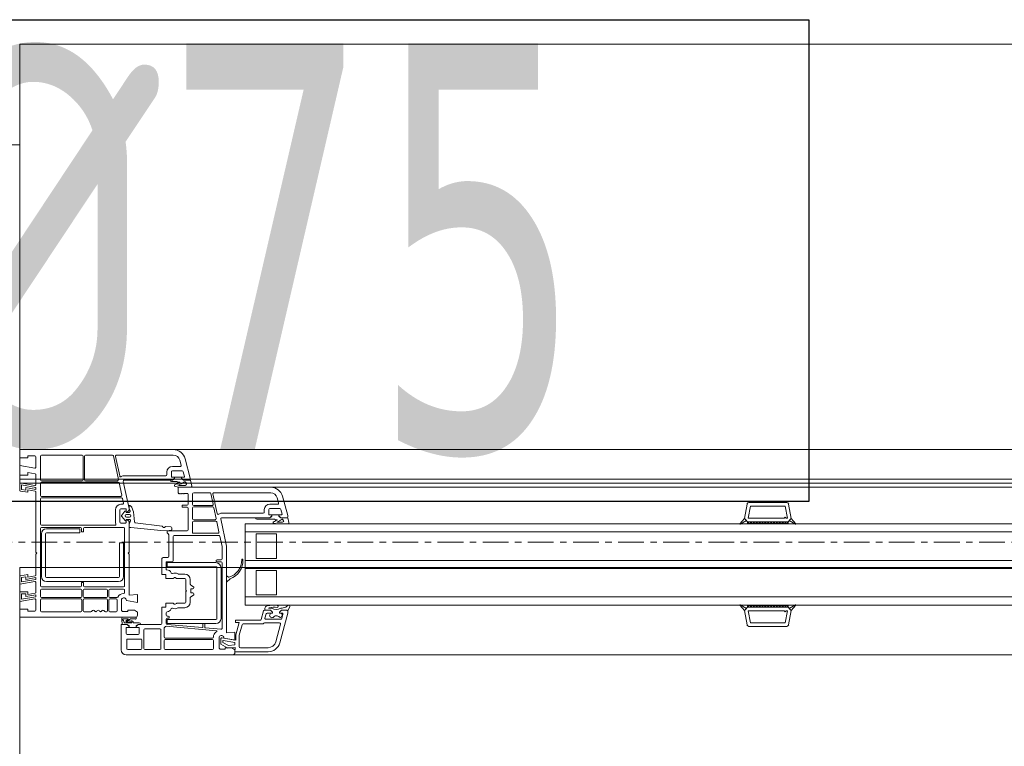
# Model space of a CAD drawing. Header units: millimetres. Extents: x -37728 to 44100, y 631619 to 691915.
# Tile 25 of 204: x -33485 to -33000, y 663030 to 663387. Entities that reach past the tile are written whole.
import ezdxf

# ---------------------------------------------------------------- set-up
doc = ezdxf.new("R2010")
doc.units = ezdxf.units.MM
doc.linetypes.add('Linia siatki', pattern=[2.2225, 1.27, -0.3175, 0.3175, -0.3175])
doc.layers.add('_XREF', color=7, linetype='Continuous')
for name, color, linetype, lineweight in [('A-DETL-GENF', 252, 'Continuous', 5), ('A-GENM', 252, 'Continuous', 5), ('A-GLAZ', 252, 'Continuous', 5), ('A-WALL', 252, 'Continuous', 35), ('ins-opisy', 7, 'Continuous', 25), ('S-GRID', 252, 'Continuous', 5)]:
    doc.layers.add(name, color=color, linetype=linetype, lineweight=lineweight)
doc.styles.add('TXT', font='tahoma.ttf')

# ---------------------------------------------------------------- blocks, each defined once
blk = doc.blocks.new('Windows_S9000-Double-Vent-Window-with-Sashbars - O3 Windows_S9000-Double-Vent-Window-with-Sashbars 2-9090604-__-00_00 Przyziemie PB')
at = {"layer": 'A-DETL-GENF', "color": 252}
for p, q in [((-69, 3), (-69, 3.4)), ((-69, 3.4), (-61.435, 3.4)), ((-68.6, 3), (-69, 3)), ((-68.25, 3.1), (-68.6, 3.1)), ((-68.6, 3.1), (-68.6, 3)), ((-68.2, 2.539), (-68.2, 3.05)), ((-67.98, 1.92), (-67.98, 3.08)), ((-67.93, 3.13), (-65.93, 3.13)), ((-65.88, 3.08), (-65.88, 1.92)), ((-65.81, 1.92), (-65.81, 3.08)), ((-65.76, 3.13), (-64.435, 3.13)), ((-64.386, 3.09), (-64.139, 1.93)), ((-64.074, 2.104), (-64.279, 3.07)), ((-64.23, 3.13), (-61.435, 3.13)), ((-60.855, 2.955), (-60.6, 2.003)), ((-69, 2.15), (-69, 2.62)), ((-69, 2.62), (-68.259, 2.489)), ((-61.097, 2.57), (-61.48, 2.57)), ((-61.116, 2.885), (-61.048, 2.633)), ((-68.6, 2.15), (-69, 2.15)), ((-68.241, 2.212), (-68.6, 2.275)), ((-68.6, 2.275), (-68.6, 2.15)), ((-68.2, 1.689), (-68.2, 2.163)), ((-61.8, 2.12), (-63.844, 2.12)), ((-61.75, 2.3), (-61.75, 2.17)), ((-61.53, 2.3), (-61.53, 2.07)), ((-61.51, 2.05), (-61.38, 2.05)), ((-61.409, 1.951), (-61.481, 1.9)), ((-60.99, 2.35), (-61.48, 2.35)), ((-61.38, 2), (-61.48, 1.9)), ((-61.031, 2.049), (-61.381, 2.049)), ((-61.381, 2.049), (-61.381, 1.96)), ((-61.38, 2.05), (-61.38, 2)), ((-61.031, 1.96), (-61.031, 2.049)), ((-61.03, 2), (-61.03, 2.05)), ((-61.03, 2.05), (-60.897, 2.05)), ((-60.93, 1.9), (-61.03, 2)), ((-60.93, 1.9), (-61.002, 1.951)), ((-60.878, 2.075), (-60.942, 2.313)), ((-60.6, 2.003), (-60.6, 1.95)), ((-69, 1.412), (-69, 1.77)), ((-69, 1.77), (-68.259, 1.639)), ((-68.2, 1.538), (-68.91, 1.663)), ((-68.91, 1.663), (-68.91, 1.446)), ((-68.69, 1.407), (-68.69, 1.533)), ((-68.69, 1.533), (-68.2, 1.446)), ((-68.2, 1.446), (-68.2, 1.538)), ((-67.98, 1.15), (-67.98, 1.75)), ((-65.93, 1.87), (-67.93, 1.87)), ((-67.93, 1.8), (-64.152, 1.8)), ((-64.188, 1.87), (-65.76, 1.87)), ((-64.103, 1.76), (-63.976, 1.16)), ((-63.895, 1.84), (-63.611, 0.504)), ((-61.48, 1.9), (-63.846, 1.9)), ((-61.481, 1.9), (-61.586, 1.9)), ((-61.526, 1.83), (-61.258, 1.83)), ((-61.258, 1.83), (-61.206, 1.8)), ((-61.206, 1.8), (-61.121, 1.8)), ((-61.2, 1.27), (-61.2, 1.55)), ((-61.2, 1.55), (-56.635, 1.55)), ((-60.948, 1.63), (-60.841, 1.63)), ((-60.948, 1.55), (-60.573, 1.55)), ((-60.589, 1.9), (-60.93, 1.9)), ((-60.65, 1.9), (-60.93, 1.9)), ((-60.799, 1.702), (-60.786, 1.72)), ((-60.524, 1.611), (-60.589, 1.9)), ((-68.6, 1.3), (-68.959, 1.363)), ((-68.91, 1.446), (-68.69, 1.407)), ((-68.241, 1.362), (-68.6, 1.425)), ((-68.6, 1.425), (-68.6, 1.3)), ((-68.2, -1.65), (-68.2, 1.313)), ((-67.98, -0.27), (-67.98, 0.98)), ((-64.024, 1.1), (-67.93, 1.1)), ((-67.93, 1.03), (-63.988, 1.03)), ((-63.939, 0.99), (-63.893, 0.77)), ((-61.16, 1.23), (-61.2, 1.27)), ((-61.14, 1.25), (-61.16, 1.23)), ((-61.12, 1.23), (-61.14, 1.25)), ((-61.1, 1.25), (-61.12, 1.23)), ((-61.08, 1.23), (-61.1, 1.25)), ((-61.06, 1.25), (-61.08, 1.23)), ((-61.04, 1.23), (-61.06, 1.25)), ((-61.02, 1.25), (-61.04, 1.23)), ((-61, 1.23), (-61.02, 1.25)), ((-60.98, 1.25), (-61, 1.23)), ((-60.96, 1.23), (-60.98, 1.25)), ((-60.94, 1.25), (-60.96, 1.23)), ((-60.92, 1.23), (-60.94, 1.25)), ((-60.9, 1.25), (-60.92, 1.23)), ((-60.75, 1.25), (-60.9, 1.25)), ((-60.7, 0.715), (-60.7, 1.2)), ((-60.48, 0.7), (-60.48, 1.23)), ((-60.43, 1.28), (-59.634, 1.28)), ((-59.586, 1.24), (-59.473, 0.71)), ((-59.274, 0.255), (-59.479, 1.22)), ((-59.43, 1.28), (-56.635, 1.28)), ((-56.316, 1.035), (-56.248, 0.783)), ((-56.055, 1.105), (-55.8, 0.154)), ((-63.942, 0.71), (-64.01, 0.71)), ((-63.78, 0.49), (-64.01, 0.49)), ((-63.611, 0.504), (-63.61, 0.436)), ((-63.581, 0.647), (-63.61, 0.647)), ((-63.61, 0.647), (-63.61, 0.497)), ((-63.61, 0.497), (-63.564, 0.384)), ((-63.481, 0.569), (-63.545, 0.633)), ((-63.389, 0.347), (-63.47, 0.552)), ((-61, 0.565), (-61, 0.665)), ((-61, 0.665), (-60.75, 0.665)), ((-60.75, 0.565), (-61, 0.565)), ((-60.7, -0.55), (-60.7, 0.515)), ((-60.48, 0), (-60.48, 0.53)), ((-59.522, 0.65), (-60.43, 0.65)), ((-60.43, 0.58), (-59.486, 0.58)), ((-59.437, 0.54), (-59.324, 0.01)), ((-56.296, 0.72), (-56.68, 0.72)), ((-56.19, 0.5), (-56.68, 0.5)), ((-33.3, 0.016), (-33.176, 0.717)), ((-33.115, 0.03), (-33.011, 0.62)), ((-33.078, 0.8), (-31.222, 0.8)), ((-33.011, 0.62), (-31.289, 0.62)), ((-31.289, 0.62), (-31.185, 0.03)), ((-31, 0.016), (-31.124, 0.717)), ((-64.28, 0.44), (-64.28, -0.16)), ((-64.06, 0.44), (-64.06, -0.16)), ((-63.815, 0.365), (-63.974, 0.177)), ((-63.974, 0.103), (-63.811, -0.09)), ((-63.76, 0.335), (-63.76, 0.47)), ((-63.76, 0.332), (-63.76, 0.348)), ((-63.704, 0.321), (-63.74, 0.315)), ((-63.61, 0.315), (-63.74, 0.312)), ((-63.738, 0.21), (-63.598, 0.21)), ((-63.598, 0.07), (-63.738, 0.07)), ((-63.625, 0.4), (-63.704, 0.321)), ((-63.35, -0.155), (-63.389, 0.347)), ((-56.68, 0.05), (-59.046, 0.05)), ((-57, 0.27), (-59.045, 0.27)), ((-57.385, 0.05), (-56.681, 0.05)), ((-56.95, 0.45), (-56.95, 0.32)), ((-56.73, 0.45), (-56.73, 0.22)), ((-56.71, 0.2), (-56.58, 0.2)), ((-56.681, 0.05), (-56.609, 0.101)), ((-56.58, 0.15), (-56.68, 0.05)), ((-56.58, 0.2), (-56.58, 0.15)), ((-56.23, 0.199), (-56.58, 0.199)), ((-56.58, 0.199), (-56.58, 0.11)), ((-56.23, 0.15), (-56.23, 0.2)), ((-56.23, 0.2), (-56.097, 0.2)), ((-56.23, 0.11), (-56.23, 0.199)), ((-56.13, 0.05), (-56.23, 0.15)), ((-56.13, 0.05), (-56.202, 0.101)), ((-56.078, 0.225), (-56.142, 0.463)), ((-55.789, 0.05), (-56.13, 0.05)), ((-55.85, 0.05), (-56.13, 0.05)), ((-55.8, 0.154), (-55.8, 0.1)), ((-55.735, -0.189), (-55.789, 0.05)), ((-33.531, -0.243), (-33.3, 0.016)), ((-33.3, 0.016), (-33.208, -0.086)), ((-33.149, -0.15), (-33.3, 0.016)), ((-31.35, 0.03), (-33.115, 0.03)), ((-31.3, 0.08), (-31.35, 0.03)), ((-31.25, 0.03), (-31.3, 0.08)), ((-31.185, 0.03), (-31.25, 0.03)), ((-31.15, -0.15), (-31, 0.016)), ((-31.092, -0.086), (-31, 0.016)), ((-31, 0.016), (-30.769, -0.243)), ((-67.98, -3.3), (-67.98, -0.48)), ((-64.31, -0.32), (-67.93, -0.32)), ((-67.93, -0.43), (-66.005, -0.43)), ((-65.955, -0.48), (-65.955, -0.625)), ((-65.855, -0.625), (-65.855, -0.48)), ((-65.805, -0.43), (-63.88, -0.43)), ((-64.01, -0.21), (-63.78, -0.21)), ((-63.83, -0.48), (-63.83, -3.3)), ((-63.76, -0.068), (-63.76, -0.052)), ((-63.76, -0.19), (-63.76, -0.055)), ((-63.74, -0.032), (-63.596, -0.035)), ((-63.74, -0.035), (-63.718, -0.035)), ((-63.718, -0.035), (-63.625, -0.12)), ((-63.61, -0.156), (-63.61, -1.65)), ((-63.61, -0.288), (-63.61, -0.43)), ((-63.61, -0.43), (-63.531, -0.43)), ((-63.548, -0.101), (-63.607, -0.272)), ((-63.531, -0.43), (-62.041, -0.584)), ((-61.982, -0.372), (-63.307, -0.2)), ((-61.55, -0.403), (-61.81, -0.388)), ((-61.501, -0.511), (-61.503, -0.451)), ((-60.48, -0.17), (-60.48, -0.568)), ((-59.373, -0.05), (-60.43, -0.05)), ((-59.337, -0.12), (-60.43, -0.12)), ((-59.184, -0.65), (-59.288, -0.16)), ((-59.095, -0.01), (-58.81, -1.35)), ((-57.9, -0.25), (-57.9, -4.25)), ((-6.4, -0.25), (-57.9, -0.25)), ((-57.325, -0.02), (-56.457, -0.02)), ((-56.457, -0.02), (-56.405, -0.05)), ((-56.405, -0.05), (-56.321, -0.05)), ((-56.052, -0.17), (-56.159, -0.17)), ((-56.159, -0.25), (-55.784, -0.25)), ((-33.208, -0.086), (-33.511, -0.268)), ((-33.15, -0.15), (-31.15, -0.15)), ((-33.15, -0.25), (-33.15, -0.15)), ((-33.15, -0.15), (-31.15, -0.15)), ((-33.15, -0.201), (-33.099, -0.15)), ((-31.15, -0.25), (-33.15, -0.25)), ((-33.049, -0.25), (-33.149, -0.15)), ((-32.957, -0.15), (-33.049, -0.25)), ((-32.907, -0.25), (-33.007, -0.15)), ((-32.816, -0.15), (-32.907, -0.25)), ((-32.766, -0.25), (-32.866, -0.15)), ((-32.675, -0.15), (-32.766, -0.25)), ((-32.625, -0.25), (-32.725, -0.15)), ((-32.533, -0.15), (-32.625, -0.25)), ((-32.483, -0.25), (-32.583, -0.15)), ((-32.392, -0.15), (-32.483, -0.25)), ((-32.342, -0.25), (-32.442, -0.15)), ((-32.25, -0.15), (-32.342, -0.25)), ((-32.2, -0.25), (-32.3, -0.15)), ((-32.109, -0.15), (-32.2, -0.25)), ((-32.059, -0.25), (-32.159, -0.15)), ((-31.967, -0.15), (-32.059, -0.25)), ((-31.917, -0.25), (-32.017, -0.15)), ((-31.826, -0.15), (-31.917, -0.25)), ((-31.776, -0.25), (-31.876, -0.15)), ((-31.685, -0.15), (-31.776, -0.25)), ((-31.635, -0.25), (-31.735, -0.15)), ((-31.543, -0.15), (-31.635, -0.25)), ((-31.493, -0.25), (-31.593, -0.15)), ((-31.402, -0.15), (-31.493, -0.25)), ((-31.352, -0.25), (-31.452, -0.15)), ((-31.26, -0.15), (-31.352, -0.25)), ((-31.31, -0.15), (-31.21, -0.25)), ((-31.21, -0.25), (-31.15, -0.169)), ((-31.15, -0.169), (-31.169, -0.15)), ((-31.15, -0.15), (-31.15, -0.25)), ((-30.789, -0.268), (-31.092, -0.086)), ((-67.93, -0.74), (-67.93, -2.84)), ((-67.73, -2.84), (-67.73, -0.74)), ((-66.03, -0.49), (-67.68, -0.49)), ((-67.68, -0.69), (-66.03, -0.69)), ((-66.03, -0.69), (-66.03, -0.49)), ((-65.93, -0.65), (-65.88, -0.65)), ((-62.041, -0.584), (-61.737, -0.6)), ((-61.737, -0.6), (-61.541, -0.562)), ((-61.731, -0.7), (-61.731, -0.6)), ((-61.731, -0.6), (-60.75, -0.6)), ((-61.675, -0.756), (-61.731, -0.7)), ((-61.66, -1.85), (-61.66, -0.792)), ((-61.44, -2.07), (-61.44, -0.87)), ((-61.39, -0.82), (-59.188, -0.82)), ((-60.446, -0.71), (-59.233, -0.71)), ((-59.139, -0.86), (-59.03, -1.373)), ((-57.9, -0.65), (-6.4, -0.65)), ((-57.35, -1.95), (-57.35, -0.75)), ((-57.35, -0.75), (-56.35, -0.75)), ((-56.35, -0.75), (-56.35, -1.95)), ((-63.88, -1.19), (-64.08, -1.19)), ((-64.08, -1.19), (-64.08, -2.84)), ((-63.88, -2.84), (-63.88, -1.19)), ((-59.03, -1.373), (-59.03, -1.97)), ((-58.81, -1.35), (-58.81, -5.611)), ((-68.15, -1.7), (-68.2, -1.65)), ((-68.2, -1.75), (-68.15, -1.7)), ((-68.2, -2.763), (-68.2, -1.75)), ((-63.61, -1.65), (-63.66, -1.7)), ((-63.66, -1.7), (-63.61, -1.75)), ((-63.61, -1.75), (-63.61, -3.761)), ((-61.9, -1.9), (-61.71, -1.9)), ((-62, -2.74), (-62, -2)), ((-61.78, -2.495), (-61.78, -2.14)), ((-61.76, -2.12), (-61.49, -2.12)), ((-61.733, -2.36), (-61.733, -2.16)), ((-61.733, -2.16), (-59.333, -2.16)), ((-59.333, -2.36), (-61.733, -2.36)), ((-59.283, -4.91), (-59.283, -2.41)), ((-59.08, -2.02), (-59.28, -2.02)), ((-59.28, -2.12), (-59.08, -2.12)), ((-59.083, -2.41), (-59.083, -4.91)), ((-59.03, -2.17), (-59.03, -5.382)), ((-57.9, -2.05), (-6.4, -2.05)), ((-56.35, -1.95), (-57.35, -1.95)), ((-69, -3.22), (-69, -2.862)), ((-68.959, -2.813), (-68.6, -2.75)), ((-68.91, -2.896), (-68.69, -2.857)), ((-68.91, -3.113), (-68.91, -2.896)), ((-68.69, -2.857), (-68.69, -2.983)), ((-68.69, -2.983), (-68.2, -2.896)), ((-68.6, -2.75), (-68.6, -2.875)), ((-68.6, -2.875), (-68.241, -2.812)), ((-68.2, -2.896), (-68.2, -2.988)), ((-64.13, -2.89), (-67.68, -2.89)), ((-61.8, -2.74), (-62, -2.74)), ((-61.8, -2.94), (-61.8, -2.74)), ((-61.272, -2.933), (-61.335, -2.897)), ((-60.87, -2.72), (-61.188, -2.72)), ((-58.81, -3.082), (-58.81, -2.838)), ((-58.776, -2.824), (-58.723, -2.878)), ((-57.9, -2.45), (-6.4, -2.45)), ((-57.35, -3.75), (-57.35, -2.55)), ((-57.35, -2.55), (-56.35, -2.55)), ((-56.35, -2.55), (-56.35, -3.75)), ((-68.259, -3.089), (-69, -3.22)), ((-68.2, -2.988), (-68.91, -3.113)), ((-68.2, -3.613), (-68.2, -3.139)), ((-66.005, -3.35), (-67.93, -3.35)), ((-67.68, -3.09), (-64.13, -3.09)), ((-65.955, -3.155), (-65.955, -3.3)), ((-65.88, -3.13), (-65.93, -3.13)), ((-65.855, -3.3), (-65.855, -3.155)), ((-63.88, -3.35), (-65.805, -3.35)), ((-61.447, -2.94), (-61.8, -2.94)), ((-60.87, -2.94), (-61.247, -2.94)), ((-60.82, -3.52), (-60.82, -2.99)), ((-60.6, -3.219), (-60.6, -2.99)), ((-60.444, -3.344), (-60.576, -3.261)), ((-58.657, -2.977), (-58.776, -3.096)), ((-69, -4.07), (-69, -3.6)), ((-69, -3.6), (-68.6, -3.6)), ((-68.91, -3.963), (-68.91, -3.69)), ((-68.91, -3.69), (-68.69, -3.69)), ((-68.2, -3.838), (-68.91, -3.963)), ((-68.69, -3.69), (-68.69, -3.833)), ((-68.69, -3.833), (-68.2, -3.746)), ((-68.6, -3.6), (-68.6, -3.725)), ((-68.6, -3.725), (-68.241, -3.662)), ((-68.2, -3.746), (-68.2, -3.838)), ((-67.98, -3.83), (-67.98, -3.51)), ((-67.93, -3.46), (-65.99, -3.46)), ((-65.94, -3.51), (-65.94, -3.83)), ((-65.87, -3.83), (-65.87, -3.51)), ((-65.82, -3.46), (-64.725, -3.46)), ((-64.675, -3.51), (-64.675, -3.83)), ((-64.605, -3.83), (-64.605, -3.51)), ((-64.555, -3.46), (-63.88, -3.46)), ((-63.83, -3.51), (-63.83, -3.625)), ((-63.61, -3.761), (-63.2, -3.725)), ((-63.2, -3.725), (-63.2, -4.12)), ((-60.79, -3.55), (-60.82, -3.52)), ((-60.82, -3.58), (-60.79, -3.55)), ((-60.82, -4.11), (-60.82, -3.58)), ((-60.576, -3.839), (-60.444, -3.756)), ((-60.57, -3.625), (-60.57, -3.475)), ((-60.545, -3.45), (-60.47, -3.45)), ((-60.47, -3.65), (-60.545, -3.65)), ((-57.9, -3.85), (-6.4, -3.85)), ((-56.35, -3.75), (-57.35, -3.75)), ((-68.259, -3.939), (-69, -4.07)), ((-68.2, -4.5), (-68.2, -3.989)), ((-67.98, -4.53), (-67.98, -4)), ((-65.99, -3.88), (-67.93, -3.88)), ((-67.93, -3.95), (-65.99, -3.95)), ((-65.94, -4), (-65.94, -4.53)), ((-65.87, -4.53), (-65.87, -4)), ((-64.725, -3.88), (-65.82, -3.88)), ((-65.82, -3.95), (-64.725, -3.95)), ((-64.675, -4), (-64.675, -4.53)), ((-64.605, -4.53), (-64.605, -4)), ((-64.216, -3.88), (-64.555, -3.88)), ((-64.555, -3.95), (-64.25, -3.95)), ((-64.2, -4), (-64.2, -4.53)), ((-63.98, -3.961), (-63.98, -4.52)), ((-63.2, -4.12), (-63.745, -4.024)), ((-62, -5.15), (-62, -4.36)), ((-62, -4.36), (-61.8, -4.36)), ((-61.8, -4.36), (-61.8, -4.16)), ((-61.8, -4.16), (-61.447, -4.16)), ((-61.335, -4.203), (-61.272, -4.167)), ((-61.247, -4.16), (-60.87, -4.16)), ((-60.6, -4.11), (-60.6, -3.881)), ((-57.9, -4.25), (-6.4, -4.25)), ((-56.81, -4.28), (-56.876, -4.326)), ((-55.769, -4.26), (-55.895, -4.359)), ((-55.799, -4.536), (-55.7, -4.327)), ((-33.531, -4.257), (-33.3, -4.516)), ((-33.208, -4.414), (-33.511, -4.232)), ((-33.149, -4.35), (-33.3, -4.516)), ((-31.15, -4.25), (-33.15, -4.25)), ((-33.15, -4.25), (-33.15, -4.35)), ((-33.15, -4.299), (-33.099, -4.35)), ((-33.15, -4.35), (-31.15, -4.35)), ((-33.15, -4.35), (-31.15, -4.35)), ((-33.049, -4.25), (-33.149, -4.35)), ((-32.957, -4.35), (-33.049, -4.25)), ((-32.907, -4.25), (-33.007, -4.35)), ((-32.816, -4.35), (-32.907, -4.25)), ((-32.766, -4.25), (-32.866, -4.35)), ((-32.675, -4.35), (-32.766, -4.25)), ((-32.625, -4.25), (-32.725, -4.35)), ((-32.533, -4.35), (-32.625, -4.25)), ((-32.483, -4.25), (-32.583, -4.35)), ((-32.392, -4.35), (-32.483, -4.25)), ((-32.342, -4.25), (-32.442, -4.35)), ((-32.25, -4.35), (-32.342, -4.25)), ((-32.2, -4.25), (-32.3, -4.35)), ((-32.109, -4.35), (-32.2, -4.25)), ((-32.059, -4.25), (-32.159, -4.35)), ((-31.967, -4.35), (-32.059, -4.25)), ((-31.917, -4.25), (-32.017, -4.35)), ((-31.826, -4.35), (-31.917, -4.25)), ((-31.776, -4.25), (-31.876, -4.35)), ((-31.685, -4.35), (-31.776, -4.25)), ((-31.635, -4.25), (-31.735, -4.35)), ((-31.543, -4.35), (-31.635, -4.25)), ((-31.493, -4.25), (-31.593, -4.35)), ((-31.402, -4.35), (-31.493, -4.25)), ((-31.352, -4.25), (-31.452, -4.35)), ((-31.26, -4.35), (-31.352, -4.25)), ((-31.31, -4.35), (-31.21, -4.25)), ((-31.21, -4.25), (-31.15, -4.331)), ((-31.15, -4.331), (-31.169, -4.35)), ((-31.15, -4.35), (-31.15, -4.25)), ((-31.15, -4.35), (-31, -4.516)), ((-30.789, -4.232), (-31.092, -4.414)), ((-31, -4.516), (-30.769, -4.257)), ((-69, -4.85), (-69, -4.45)), ((-69, -4.45), (-68.6, -4.45)), ((-68.6, -4.45), (-68.6, -4.55)), ((-68.6, -4.55), (-68.25, -4.55)), ((-65.99, -4.58), (-67.93, -4.58)), ((-65.49, -4.58), (-65.82, -4.58)), ((-64.725, -4.58), (-64.78, -4.58)), ((-64.25, -4.58), (-64.555, -4.58)), ((-63.98, -4.52), (-63.93, -4.57)), ((-63.93, -4.57), (-63.68, -4.57)), ((-63.68, -4.57), (-63.68, -4.5)), ((-63.68, -4.5), (-63.35, -4.5)), ((-63.35, -4.5), (-63.2, -4.6)), ((-63.2, -4.6), (-63.2, -4.75)), ((-61.78, -4.75), (-61.78, -4.634)), ((-61.68, -4.8), (-61.73, -4.8)), ((-61.188, -4.38), (-60.87, -4.38)), ((-56.99, -4.537), (-57.104, -4.963)), ((-56.651, -4.5), (-56.942, -4.5)), ((-56.918, -4.887), (-56.865, -4.687)), ((-56.911, -4.5), (-56.651, -4.5)), ((-56.817, -4.65), (-56.551, -4.65)), ((-56.742, -4.4), (-56.709, -4.386)), ((-56.601, -4.4), (-56.742, -4.4)), ((-56.651, -4.5), (-56.551, -4.6)), ((-56.551, -4.6), (-56.651, -4.5)), ((-56.551, -4.65), (-56.576, -4.65)), ((-56.551, -4.6), (-56.551, -4.65)), ((-56.551, -4.65), (-56.551, -4.6)), ((-56.201, -4.6), (-56.101, -4.5)), ((-56.101, -4.5), (-56.201, -4.6)), ((-56.201, -4.65), (-56.201, -4.6)), ((-56.201, -4.6), (-56.201, -4.65)), ((-56.142, -4.65), (-56.201, -4.65)), ((-56.201, -4.65), (-56.085, -4.65)), ((-56.19, -6.105), (-55.8, -4.652)), ((-56.101, -4.5), (-55.847, -4.5)), ((-55.85, -4.5), (-56.101, -4.5)), ((-56.037, -4.713), (-56.091, -4.913)), ((-55.8, -4.652), (-55.8, -4.548)), ((-33.3, -4.516), (-33.208, -4.414)), ((-33.3, -4.516), (-33.176, -5.217)), ((-33.115, -4.53), (-33.011, -5.12)), ((-31.35, -4.53), (-33.115, -4.53)), ((-31.3, -4.58), (-31.35, -4.53)), ((-31.25, -4.53), (-31.3, -4.58)), ((-31.289, -5.12), (-31.185, -4.53)), ((-31.185, -4.53), (-31.25, -4.53)), ((-31, -4.516), (-31.124, -5.217)), ((-31.092, -4.414), (-31, -4.516)), ((-63.3, -4.85), (-69, -4.85)), ((-64, -6.45), (-64, -5.2)), ((-64, -5.2), (-63.71, -5.2)), ((-63.974, -4.954), (-63.955, -5.2)), ((-63.955, -5.2), (-63.71, -5.2)), ((-63.296, -4.85), (-63.92, -4.85)), ((-63.887, -4.92), (-63.659, -4.92)), ((-63.858, -5.13), (-63.866, -5.033)), ((-63.497, -5.13), (-63.858, -5.13)), ((-63.653, -4.938), (-63.749, -5.018)), ((-63.71, -5.106), (-63.5, -5.08)), ((-63.71, -5.2), (-63.638, -5.251)), ((-63.71, -5.2), (-63.61, -5.3)), ((-63.682, -5.039), (-63.544, -4.925)), ((-63.515, -5.022), (-63.663, -5.04)), ((-63.61, -5.26), (-63.61, -5.349)), ((-63.61, -5.3), (-63.61, -5.35)), ((-63.544, -4.925), (-63.337, -4.92)), ((-63.115, -5.13), (-63.375, -5.13)), ((-63.26, -5.3), (-63.16, -5.2)), ((-63.26, -5.349), (-63.26, -5.26)), ((-63.26, -5.35), (-63.26, -5.3)), ((-63.231, -5.251), (-63.159, -5.2)), ((-63.16, -5.2), (-62.05, -5.2)), ((-63.159, -5.2), (-63.055, -5.2)), ((-61.792, -5.295), (-59.306, -5.513)), ((-61.78, -5.15), (-61.78, -4.95)), ((-60.002, -5.351), (-61.734, -5.2)), ((-61.733, -5.16), (-61.733, -4.96)), ((-61.733, -4.96), (-59.333, -4.96)), ((-59.333, -5.16), (-61.733, -5.16)), ((-61.73, -4.9), (-61.68, -4.9)), ((-59.98, -5.182), (-59.98, -5.331)), ((-59.9, -5.162), (-59.96, -5.162)), ((-59.88, -5.344), (-59.88, -5.182)), ((-57.153, -5), (-58.37, -5)), ((-58.37, -5), (-58.37, -5.1)), ((-58.37, -5.1), (-58.182, -5.1)), ((-58.182, -5.1), (-58.347, -5.713)), ((-58.048, -5.217), (-58.187, -5.734)), ((-57.035, -5.18), (-58, -5.18)), ((-56.2, -5.13), (-56.949, -5.13)), ((-56.139, -4.95), (-56.87, -4.95)), ((-56.383, -6.054), (-56.152, -5.193)), ((-33.078, -5.3), (-31.222, -5.3)), ((-33.011, -5.12), (-31.289, -5.12)), ((-63.61, -5.35), (-63.76, -5.35)), ((-63.76, -5.35), (-63.76, -5.65)), ((-63.71, -5.7), (-63.16, -5.7)), ((-63.61, -5.349), (-63.26, -5.349)), ((-63.11, -5.35), (-63.26, -5.35)), ((-63.11, -5.65), (-63.11, -5.35)), ((-62.89, -6.38), (-62.89, -5.47)), ((-62.84, -5.42), (-62.09, -5.42)), ((-62.04, -5.47), (-62.04, -6.38)), ((-61.89, -5.82), (-61.89, -5.391)), ((-59.084, -5.432), (-59.862, -5.364)), ((-59.45, -5.761), (-59.45, -5.82)), ((-59.18, -5.811), (-59.18, -6.37)), ((-58.81, -5.611), (-58.4, -5.575)), ((-58.4, -5.575), (-58.4, -5.97)), ((-58.35, -5.739), (-58.35, -5.984)), ((-58.19, -5.76), (-58.19, -6.29)), ((-63.73, -5.97), (-63.73, -6.38)), ((-63.04, -5.92), (-63.68, -5.92)), ((-62.99, -6.38), (-62.99, -5.97)), ((-61.89, -6.38), (-61.89, -5.99)), ((-59.5, -5.87), (-61.84, -5.87)), ((-61.84, -5.94), (-59.5, -5.94)), ((-59.45, -5.99), (-59.45, -6.38)), ((-59.1, -5.911), (-59.1, -6.165)), ((-59.1, -6.165), (-58.75, -6.368)), ((-58.35, -5.984), (-59.041, -5.862)), ((-59, -6.085), (-59, -6.012)), ((-58.723, -6.244), (-59, -6.085)), ((-58.977, -5.993), (-58.4, -6.094)), ((-58.4, -5.97), (-58.945, -5.874)), ((-58.4, -6.21), (-58.723, -6.244)), ((-58.4, -6.094), (-58.4, -6.21)), ((-58.5, -6.7), (-63.75, -6.7)), ((-63.68, -6.43), (-63.04, -6.43)), ((-62.09, -6.43), (-62.84, -6.43)), ((-59.5, -6.43), (-61.84, -6.43)), ((-59.18, -6.37), (-59.13, -6.42)), ((-59.13, -6.42), (-58.88, -6.42)), ((-58.88, -6.42), (-58.88, -6.35)), ((-58.88, -6.35), (-58.55, -6.35)), ((-58.75, -6.368), (-58.392, -6.33)), ((-58.55, -6.35), (-58.4, -6.45)), ((-58.392, -6.33), (-58.4, -6.55)), ((-58.4, -6.45), (-58.4, -6.6)), ((-58.4, -6.55), (-56.769, -6.55)), ((-58.13, -6.35), (-56.769, -6.35))]:
    blk.add_line(p, q, dxfattribs=at)
for centre, radius, start, end in [((-61.435, 2.8), 0.6, 15, 90), ((-68.25, 3.05), 0.05, 0, 90), ((-67.93, 3.08), 0.05, 90, 180), ((-65.93, 3.08), 0.05, 0, 90), ((-65.76, 3.08), 0.05, 90, 180), ((-64.435, 3.08), 0.05, 12, 90), ((-64.23, 3.08), 0.05, 90, 192), ((-61.435, 2.8), 0.33, 15, 90), ((-68.25, 2.539), 0.05, 260, 0), ((-61.48, 2.3), 0.27, 90, 180), ((-61.097, 2.62), 0.05, 270, 15), ((-68.25, 2.163), 0.05, 0, 80), ((-64.025, 2.114), 0.05, 192, 304.3851), ((-63.844, 1.85), 0.27, 90, 124.3851), ((-61.8, 2.17), 0.05, 270, 0), ((-61.48, 2.3), 0.05, 90, 180), ((-61.51, 2.07), 0.02, 180, 270), ((-61.38, 1.91), 0.05, 90.4543, 125.2176), ((-61.031, 1.91), 0.05, 54.7824, 89.5457), ((-60.99, 2.3), 0.05, 15, 90), ((-60.897, 2.07), 0.02, 270, 15), ((-60.65, 1.95), 0.05, 270, 0), ((-68.25, 1.689), 0.05, 260, 0), ((-67.93, 1.92), 0.05, 180, 270), ((-67.93, 1.75), 0.05, 90, 180), ((-65.93, 1.92), 0.05, 270, 0), ((-65.76, 1.92), 0.05, 180, 270), ((-64.188, 1.92), 0.05, 270, 12), ((-64.152, 1.75), 0.05, 12, 90), ((-63.846, 1.85), 0.05, 90, 192), ((-61.526, 1.89), 0.06, 180, 270), ((-61.331, 1.638), 0.05, 104.6462, 258.6715), ((-61.569, 2.548), 0.89, 284.6462, 300.5908), ((-60.948, 3.55), 2, 258.6715, 270), ((-61.562, 2.773), 1.171, 287.6977, 305.3659), ((-60.948, 3.55), 1.92, 262.3173, 270), ((-61.121, 1.79), 0.01, 300.5908, 90), ((-60.861, 1.785), 0.04, 26.0263, 125.3659), ((-60.791, 1.607), 0.055, 82.4872, 155.6849), ((-60.573, 1.925), 0.28, 206.0263, 220.126), ((-60.766, 1.692), 0.035, 162.3253, 238.9059), ((-60.802, 1.732), 0.02, 324.5558, 40.126), ((-60.573, 1.6), 0.05, 270, 12.6302), ((-56.635, 0.95), 0.6, 15, 90), ((-68.95, 1.412), 0.05, 180, 260), ((-68.25, 1.313), 0.05, 0, 80), ((-67.93, 1.15), 0.05, 180, 270), ((-67.93, 0.98), 0.05, 90, 180), ((-64.024, 1.15), 0.05, 270, 12), ((-63.988, 0.98), 0.05, 12, 90), ((-60.75, 1.2), 0.05, 0, 90), ((-60.43, 1.23), 0.05, 90, 180), ((-59.634, 1.23), 0.05, 12, 90), ((-59.43, 1.23), 0.05, 90, 192), ((-56.635, 0.95), 0.33, 15, 90), ((-64.01, 0.44), 0.27, 90, 180), ((-64.01, 0.44), 0.05, 90, 180), ((-63.942, 0.76), 0.05, 270, 12), ((-63.78, 0.47), 0.02, 0, 90), ((-63.581, 0.597), 0.05, 45, 90), ((-63.517, 0.533), 0.05, 22.1539, 45), ((-60.75, 0.715), 0.05, 270, 0), ((-60.75, 0.515), 0.05, 360, 90), ((-60.43, 0.7), 0.05, 180, 270), ((-60.43, 0.53), 0.05, 90, 180), ((-59.522, 0.7), 0.05, 270, 12), ((-59.486, 0.53), 0.05, 12, 90), ((-56.68, 0.45), 0.27, 90, 180), ((-56.68, 0.45), 0.05, 90, 180), ((-56.296, 0.77), 0.05, 270, 15), ((-56.19, 0.45), 0.05, 15, 90), ((-33.078, 0.7), 0.1, 90, 170), ((-31.222, 0.7), 0.1, 10, 90), ((-63.94, 0.14), 0.05, 132.7094, 227.2906), ((-63.79, 0.348), 0.03, 0, 145.1852), ((-63.738, 0.14), 0.07, 90, 270), ((-63.74, 0.335), 0.02, 180, 270), ((-63.74, 0.332), 0.02, 180, 271.0535), ((-63.66, 0.436), 0.05, 315, 0), ((-63.61, 0.365), 0.05, 270.0538, 22.1539), ((-63.598, 0.14), 0.07, 270, 90), ((-60.43, 0), 0.05, 180, 270), ((-59.373, 0), 0.05, 270, 12), ((-59.225, 0.265), 0.05, 192, 304.1212), ((-59.045, 0), 0.27, 90, 124.1212), ((-59.046, 0), 0.05, 90, 192), ((-57.325, 0.04), 0.06, 180, 270), ((-57, 0.32), 0.05, 270, 360), ((-56.71, 0.22), 0.02, 180, 270), ((-56.58, 0.06), 0.05, 90.4543, 125.2176), ((-56.231, 0.06), 0.05, 54.7824, 89.5457), ((-56.097, 0.22), 0.02, 270, 15), ((-55.85, 0.1), 0.05, 270.1638, 360), ((-67.93, -0.27), 0.05, 180, 270), ((-67.93, -0.48), 0.05, 90, 180), ((-66.005, -0.48), 0.05, 0, 90), ((-65.805, -0.48), 0.05, 90, 180), ((-64.31, -0.27), 0.05, 270, 20.1055), ((-64.01, -0.16), 0.27, 180, 200.1055), ((-64.01, -0.16), 0.05, 180, 270), ((-63.88, -0.48), 0.05, 360, 90), ((-63.79, -0.068), 0.03, 225.5248, 0), ((-63.78, -0.19), 0.02, 270, 0), ((-63.74, -0.052), 0.02, 88.9358, 180), ((-63.74, -0.055), 0.02, 90, 180), ((-63.66, -0.156), 0.05, 0, 45), ((-63.56, -0.288), 0.05, 160.7852, 180), ((-63.595, -0.085), 0.05, 340.7852, 90.8692), ((-63.3, -0.151), 0.05, 184.487, 262.1005), ((-61.989, -0.421), 0.05, 22.1005, 82.1005), ((-61.896, -0.383), 0.05, 202.1005, 326.7854), ((-61.812, -0.438), 0.05, 86.7854, 146.7854), ((-61.553, -0.453), 0.05, 2.1727, 86.7854), ((-60.43, -0.17), 0.05, 90, 180), ((-59.337, -0.17), 0.05, 12, 90), ((-56.481, -0.183), 0.04, 109.8534, 260.5386), ((-57.204, 1.751), 2.025, 290.4998, 296.0245), ((-56.159, 1.75), 2, 260.5386, 270), ((-56.773, 0.923), 1.171, 292.1252, 305.3392), ((-56.159, 1.75), 1.92, 264.8462, 270), ((-56.321, -0.06), 0.01, 300.5908, 90), ((-56.072, -0.065), 0.04, 26.0256, 126.1477), ((-56.002, -0.193), 0.055, 82.4872, 155.6849), ((-55.784, 0.075), 0.28, 206.0256, 217.151), ((-55.977, -0.108), 0.035, 162.3253, 238.9059), ((-55.784, -0.2), 0.05, 270, 12.6302), ((-33.519, -0.254), 0.016, 138.5402, 300.8835), ((-30.781, -0.254), 0.016, 239.1165, 41.4598), ((-67.68, -0.74), 0.25, 90, 180), ((-67.68, -0.74), 0.05, 90, 180), ((-65.93, -0.625), 0.025, 180, 270), ((-65.88, -0.625), 0.025, 270, 0), ((-61.71, -0.792), 0.05, 0, 45), ((-61.551, -0.513), 0.05, 281.4978, 2.1727), ((-61.39, -0.87), 0.05, 90, 180), ((-60.75, -0.55), 0.05, 270, 360), ((-60.446, -0.66), 0.05, 160.1013, 270), ((-60.7, -0.568), 0.22, 340.1013, 0), ((-59.233, -0.66), 0.05, 270, 12), ((-59.188, -0.87), 0.05, 12, 90), ((-61.9, -2), 0.1, 90, 180), ((-61.71, -1.85), 0.05, 270, 0), ((-61.76, -2.14), 0.02, 90, 180), ((-61.49, -2.07), 0.05, 270, 0), ((-59.333, -2.41), 0.25, 360, 90), ((-59.333, -2.41), 0.05, 0, 90), ((-59.28, -2.07), 0.05, 90, 270), ((-59.08, -1.97), 0.05, 270, 0), ((-59.08, -2.17), 0.05, 0, 90), ((-58.957, -2.021), 0.898, 286.4755, 0.1126), ((-58.98, -2.056), 0.971, 290.55, 2.5409), ((-58.035, -2.017), 0.025, 7.3608, 187.3608), ((-68.95, -2.862), 0.05, 100, 180), ((-68.25, -2.763), 0.05, 280, 0), ((-67.68, -2.84), 0.25, 180, 270), ((-67.68, -2.84), 0.05, 180, 270), ((-64.13, -2.84), 0.25, 270, 0), ((-64.13, -2.84), 0.05, 270, 0), ((-61.76, -2.495), 0.02, 180, 272.388), ((-61.75, -2.735), 0.22, 18.4888, 92.388), ((-61.494, -2.649), 0.05, 198.4888, 294.743), ((-61.36, -2.94), 0.27, 57.5383, 114.743), ((-61.36, -2.94), 0.05, 60, 150), ((-61.188, -2.67), 0.05, 237.5383, 270), ((-60.87, -2.99), 0.27, 360, 90), ((-58.79, -2.838), 0.02, 45, 180), ((-58.708, -2.864), 0.02, 225, 286.4755), ((-68.25, -3.139), 0.05, 0, 100), ((-67.93, -3.3), 0.05, 180, 270), ((-66.005, -3.3), 0.05, 270, 0), ((-65.93, -3.155), 0.025, 90, 180), ((-65.88, -3.155), 0.025, 0, 90), ((-65.805, -3.3), 0.05, 180, 270), ((-63.88, -3.3), 0.05, 270, 0), ((-61.447, -2.89), 0.05, 270, 330), ((-61.247, -2.89), 0.05, 240, 270), ((-60.87, -2.99), 0.05, 0, 90), ((-60.55, -3.219), 0.05, 180, 238), ((-60.47, -3.387), 0.05, 0, 58), ((-58.79, -3.082), 0.02, 180, 315), ((-58.621, -3.012), 0.05, 110.55, 135), ((-68.25, -3.613), 0.05, 280, 0), ((-67.93, -3.51), 0.05, 90, 180), ((-67.93, -3.83), 0.05, 180, 270), ((-65.99, -3.51), 0.05, 0, 90), ((-65.99, -3.83), 0.05, 270, 0), ((-65.82, -3.51), 0.05, 90, 180), ((-65.82, -3.83), 0.05, 180, 270), ((-64.725, -3.51), 0.05, 0, 90), ((-64.725, -3.83), 0.05, 270, 0), ((-64.555, -3.51), 0.05, 90, 180), ((-64.555, -3.83), 0.05, 180, 270), ((-64.216, -3.83), 0.05, 270, 331.2484), ((-63.87, -4.02), 0.345, 91.4507, 151.2484), ((-63.88, -3.51), 0.05, 0, 90), ((-63.88, -3.625), 0.05, 271.4507, 0), ((-60.55, -3.881), 0.05, 122, 180), ((-60.545, -3.475), 0.025, 90, 180), ((-60.545, -3.625), 0.025, 180, 270), ((-60.47, -3.4), 0.05, 270, 360), ((-60.47, -3.7), 0.05, 360, 90), ((-60.47, -3.713), 0.05, 302, 360), ((-68.25, -3.989), 0.05, 0, 100), ((-67.93, -4), 0.05, 90, 180), ((-65.99, -4), 0.05, 0, 90), ((-65.82, -4), 0.05, 90, 180), ((-64.725, -4), 0.05, 0, 90), ((-64.555, -4), 0.05, 90, 180), ((-64.25, -4), 0.05, 0, 90), ((-63.87, -4.02), 0.125, 358.2162, 151.6424), ((-61.447, -4.21), 0.05, 30, 90), ((-61.36, -4.16), 0.05, 210, 300), ((-61.247, -4.21), 0.05, 90, 120), ((-60.87, -4.11), 0.05, 270, 0), ((-60.87, -4.11), 0.27, 270, 360), ((-56.649, -4.486), 0.281, 149.3047, 178.7103), ((-56.848, -4.367), 0.05, 124.5336, 150.296), ((-56.519, -5.797), 1.544, 82.2923, 100.8695), ((-56.479, -5.217), 0.862, 79.1393, 105.4159), ((-56.319, -4.32), 0.05, 272.2776, 353.0554), ((-56.319, -4.316), 0.05, 16.5347, 81.3481), ((-56.329, -4.319), 0.06, 353.0554, 16.5347), ((-56.305, -2.742), 1.668, 275.8112, 284.2165), ((-55.743, -4.302), 0.0494, 330.0258, 121.1785), ((-33.519, -4.246), 0.016, 59.1165, 221.4598), ((-30.781, -4.246), 0.016, 318.5402, 120.8835), ((-68.25, -4.5), 0.05, 270, 0), ((-67.93, -4.53), 0.05, 180, 270), ((-65.99, -4.53), 0.05, 270, 0), ((-65.82, -4.53), 0.05, 180, 270), ((-65.49, -4.53), 0.05, 270, 336.8382), ((-65.37, -4.581), 0.08, 25.3317, 156.8382), ((-65.252, -4.526), 0.05, 205.3317, 334.6683), ((-65.135, -4.581), 0.08, 25.3317, 154.6683), ((-65.017, -4.526), 0.05, 205.3317, 334.6683), ((-64.9, -4.581), 0.08, 23.1618, 154.6683), ((-64.78, -4.53), 0.05, 203.1618, 270), ((-64.725, -4.53), 0.05, 270, 0), ((-64.555, -4.53), 0.05, 180, 270), ((-64.25, -4.53), 0.05, 270, 0), ((-63.3, -4.75), 0.1, 270, 0), ((-61.73, -4.634), 0.05, 94.248, 180), ((-61.73, -4.75), 0.05, 180, 270), ((-61.75, -4.365), 0.22, 274.248, 341.5112), ((-61.68, -4.85), 0.05, 270, 90), ((-61.494, -4.451), 0.05, 65.257, 161.5112), ((-61.36, -4.16), 0.27, 245.257, 302.4617), ((-61.188, -4.43), 0.05, 90, 122.4617), ((-56.942, -4.55), 0.05, 90, 165), ((-56.911, -4.48), 0.02, 178.7103, 270), ((-56.817, -4.7), 0.05, 90, 165), ((-56.579, -4.76), 0.109, 88.4079, 301.9792), ((-56.367, -3.979), 0.481, 240.946, 298.7114), ((-56.36, -4.996), 0.216, 44.5045, 138.3537), ((-56.162, -4.751), 0.103, 244.8309, 78.5445), ((-56.085, -4.7), 0.05, 345, 90), ((-55.85, -4.55), 0.05, 2, 90), ((-55.847, -4.55), 0.05, 16.644, 90), ((-63.755, -4.937), 0.22, 167.4904, 184.4585), ((-63.92, -4.9), 0.05, 90, 167.4904), ((-63.906, -4.969), 0.027, 116.8257, 269.9289), ((-63.929, -4.923), 0.025, 296.8257, 337.4126), ((-63.887, -4.94), 0.02, 90, 157.4126), ((-63.906, -5.036), 0.04, 4.4585, 89.9289), ((-63.717, -5.057), 0.05, 129.9917, 277.0491), ((-63.704, -5.062), 0.02, 139.0752, 299.4087), ((-63.702, -5.017), 0.03, 256.6388, 313.0422), ((-63.659, -5.07), 0.03, 97.0491, 181.8451), ((-63.659, -4.93), 0.01, 309.9917, 90), ((-63.609, -5.21), 0.05, 234.7933, 269.5457), ((-63.503, -5.121), 0.1, 9.2336, 97.0491), ((-63.497, -5.105), 0.025, 270, 97.0491), ((-63.375, -5.1), 0.03, 189.2336, 270), ((-63.296, -4.893), 0.0425, 229.4134, 90), ((-63.26, -5.21), 0.05, 270.4543, 305.2176), ((-63.115, -5.19), 0.06, 360, 90), ((-62.05, -5.15), 0.05, 270, 0), ((-62.05, -5.15), 0.27, 311.0145, 322.4607), ((-61.796, -5.345), 0.05, 85, 142.4607), ((-61.73, -4.95), 0.05, 90, 180), ((-61.73, -5.15), 0.05, 180, 265), ((-60, -5.331), 0.02, 265, 0), ((-59.96, -5.182), 0.02, 90, 180), ((-59.9, -5.182), 0.02, 0, 90), ((-59.333, -4.91), 0.05, 270, 0), ((-59.333, -4.91), 0.25, 270, 360), ((-58, -5.23), 0.05, 90, 165), ((-57.153, -4.95), 0.05, 270, 345), ((-57.035, -5.13), 0.05, 270, 330), ((-56.949, -5.18), 0.05, 90, 150), ((-56.87, -4.9), 0.05, 165, 270), ((-56.2, -5.18), 0.05, 345, 90), ((-56.139, -4.9), 0.05, 270, 345), ((-33.078, -5.2), 0.1, 190, 270), ((-31.222, -5.2), 0.1, 270, 350), ((-63.71, -5.65), 0.05, 180, 270), ((-63.16, -5.65), 0.05, 270, 0), ((-62.84, -5.47), 0.05, 90, 180), ((-62.09, -5.47), 0.05, 0, 90), ((-61.84, -5.391), 0.05, 131.0145, 180), ((-59.86, -5.344), 0.02, 180, 265), ((-59.4, -5.761), 0.05, 160.3944, 180), ((-59.075, -5.876), 0.395, 124.0712, 160.3944), ((-59.307, -5.533), 0.02, 304.0712, 85), ((-59.07, -5.87), 0.125, 358.2162, 151.6424), ((-59.08, -5.382), 0.05, 265, 0), ((-58.25, -5.739), 0.1, 165, 180), ((-58.09, -5.76), 0.1, 165, 180), ((-63.68, -5.97), 0.05, 90, 180), ((-63.04, -5.97), 0.05, 0, 90), ((-61.84, -5.82), 0.05, 180, 270), ((-61.84, -5.99), 0.05, 90, 180), ((-59.5, -5.82), 0.05, 270, 0), ((-59.5, -5.99), 0.05, 0, 90), ((-59.05, -5.911), 0.05, 80, 180), ((-58.98, -6.012), 0.02, 80, 180), ((-58.13, -6.29), 0.06, 180, 270), ((-56.769, -5.95), 0.4, 270, 345), ((-56.769, -5.95), 0.6, 270, 345), ((-63.75, -6.45), 0.25, 180, 270), ((-63.68, -6.38), 0.05, 180, 270), ((-63.04, -6.38), 0.05, 270, 0), ((-62.84, -6.38), 0.05, 180, 270), ((-62.09, -6.38), 0.05, 270, 0), ((-61.84, -6.38), 0.05, 180, 270), ((-59.5, -6.38), 0.05, 270, 0), ((-58.5, -6.6), 0.1, 270, 0)]:
    blk.add_arc(centre, radius, start, end, dxfattribs=at)
at = {"layer": 'A-GENM', "color": 252}
for p, q in [((-65.217, 3.4), (65.217, 3.4)), ((-58.917, 1.55), (-5.383, 1.55)), ((-61.125, -6.7), (-3.175, -6.7))]:
    blk.add_line(p, q, dxfattribs=at)
at = {"layer": 'A-GLAZ', "color": 252}
for p, q in [((-69, 1.95), (-69, 23.35)), ((-69, 23.35), (69, 23.35)), ((-69, 1.75), (-69, 1.95)), ((69, 1.95), (-69, 1.95)), ((-69, 1.75), (69, 1.75)), ((69, -2.4), (-69, -2.4)), ((-69, -2.4), (-69, -23.4))]:
    blk.add_line(p, q, dxfattribs=at)
blk = doc.blocks.new('A$C4e31ac75')
at = {"layer": 'A-WALL', "lineweight": 5}
blk.add_line((-935.15, 804.45), (-934.15, 804.45), dxfattribs=at)
at = {"layer": 'S-GRID', "linetype": 'Linia siatki'}
blk.add_line((-1251.384, 784.9), (156.703, 784.9), dxfattribs=at)
at = {"layer": 'A-GLAZ'}
blk.add_blockref('Windows_S9000-Double-Vent-Window-with-Sashbars - O3 Windows_S9000-Double-Vent-Window-with-Sashbars 2-9090604-__-00_00 Przyziemie PB', (-865.15, 786.05), dxfattribs=at)

msp = doc.modelspace()

# ---------------------------------------------------------------- block references
at = {"layer": '_XREF', "xscale": 10, "yscale": 10, "zscale": 10}
msp.add_blockref('A$C4e31ac75', (-24143.63, 655281.12), dxfattribs=at)

# ---------------------------------------------------------------- next in the draw order: linework, layer by layer
at = {"layer": 'ins-opisy', "elevation": 0}
msp.add_lwpolyline([(-33553.23, 663387.24), (-33096.45, 663387.24), (-33096.45, 663150.09), (-33553.23, 663150.09)], close=True, dxfattribs=at)

# ---------------------------------------------------------------- next in the draw order: texts
at = {"layer": 'ins-opisy', "linetype": 'Continuous', "insert": (-33537.9, 663375.6), "char_height": 200, "width": 3547.4168, "attachment_point": 1, "style": 'TXT'}
msp.add_mtext('{\\fISOCPEUR|b0|i0|c0|p34;\\W0.7;%%C\\fTahoma|b0|i0|c238|p34;75}', dxfattribs=at)

doc.saveas('drawing.dxf')
